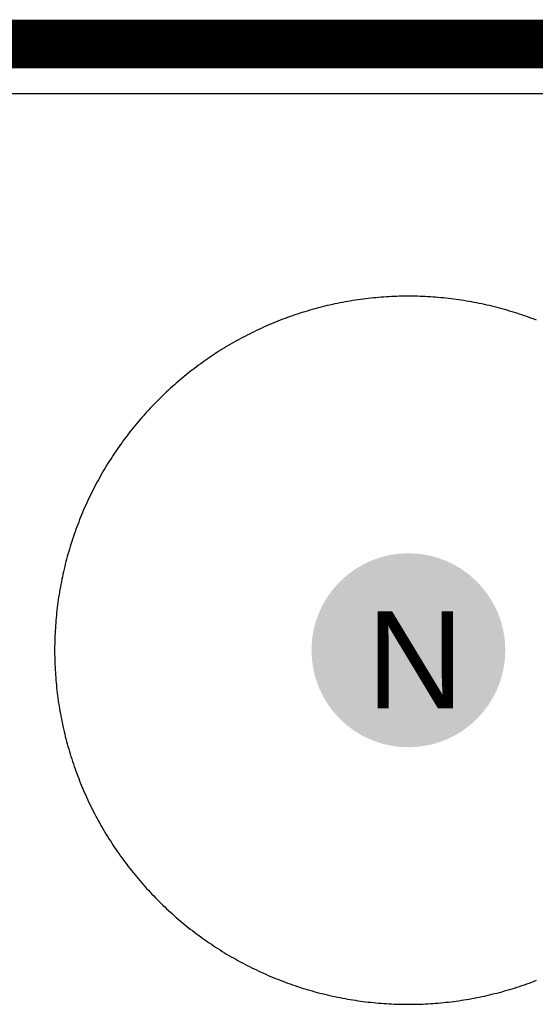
# Model space of a CAD drawing. Header units: millimetres. Extents: x -1.67 to 3.42, y -2.81 to 3.27.
# Tile 33 of 37: x 0.29 to 0.4, y 3.05 to 3.25. Entities that reach past the tile are written whole.
import ezdxf

# ---------------------------------------------------------------- set-up
doc = ezdxf.new("R2010")
doc.units = ezdxf.units.MM
doc.header["$MEASUREMENT"] = 0
for name, color, linetype in [('BottomLayer', 5, 'Continuous'), ('BottomSolder', 6, 'Continuous'), ('DrillDrawing', 1, 'Continuous'), ('Mechanical1', 6, 'Continuous'), ('TopLayer', 1, 'Continuous'), ('TopSolder', 216, 'Continuous')]:
    doc.layers.add(name, color=color, linetype=linetype)
doc.styles.add('Arial', font='arial.ttf', dxfattribs={"height": 0.2})

msp = doc.modelspace()

# ---------------------------------------------------------------- hatches: boundary and pattern name
at = {"layer": 'TopSolder'}
h = msp.add_hatch(color=216, dxfattribs=at)
edge = h.paths.add_edge_path()
edge.add_arc((0.3715, 3.125), 0.02, 0, 360)

# ---------------------------------------------------------------- linework, layer by layer
at = {"layer": 'BottomLayer'}
for p, q in [((0.0102, 3.2398), (1.4898, 3.2398)), ((0.36056, 3.19717), (0.36003, 3.19708)), ((0.36109, 3.19724), (0.36056, 3.19717)), ((0.36162, 3.19732), (0.36109, 3.19724)), ((0.36215, 3.19739), (0.36162, 3.19732)), ((0.36268, 3.19746), (0.36215, 3.19739)), ((0.36321, 3.19752), (0.36268, 3.19746)), ((0.36375, 3.19758), (0.36321, 3.19752)), ((0.36428, 3.19763), (0.36375, 3.19758)), ((0.36481, 3.19768), (0.36428, 3.19763)), ((0.36535, 3.19773), (0.36481, 3.19768)), ((0.36588, 3.19777), (0.36535, 3.19773)), ((0.36641, 3.19781), (0.36588, 3.19777)), ((0.36695, 3.19785), (0.36641, 3.19781)), ((0.36748, 3.19788), (0.36695, 3.19785)), ((0.36802, 3.19791), (0.36748, 3.19788)), ((0.36855, 3.19793), (0.36802, 3.19791)), ((0.36909, 3.19795), (0.36855, 3.19793)), ((0.36962, 3.19797), (0.36909, 3.19795)), ((0.37016, 3.19798), (0.36962, 3.19797)), ((0.3707, 3.19799), (0.37016, 3.19798)), ((0.37123, 3.19799), (0.3707, 3.19799)), ((0.37177, 3.19799), (0.37123, 3.19799)), ((0.3723, 3.19799), (0.37177, 3.19799)), ((0.37284, 3.19798), (0.3723, 3.19799)), ((0.37338, 3.19797), (0.37284, 3.19798)), ((0.37391, 3.19795), (0.37338, 3.19797)), ((0.37445, 3.19793), (0.37391, 3.19795)), ((0.37498, 3.19791), (0.37445, 3.19793)), ((0.37552, 3.19788), (0.37498, 3.19791)), ((0.37605, 3.19785), (0.37552, 3.19788)), ((0.37659, 3.19781), (0.37605, 3.19785)), ((0.37712, 3.19777), (0.37659, 3.19781)), ((0.37765, 3.19773), (0.37712, 3.19777)), ((0.37819, 3.19768), (0.37765, 3.19773)), ((0.37872, 3.19763), (0.37819, 3.19768)), ((0.37925, 3.19758), (0.37872, 3.19763)), ((0.37979, 3.19752), (0.37925, 3.19758)), ((0.38032, 3.19746), (0.37979, 3.19752)), ((0.38085, 3.19739), (0.38032, 3.19746)), ((0.38138, 3.19732), (0.38085, 3.19739)), ((0.38191, 3.19724), (0.38138, 3.19732)), ((0.38244, 3.19717), (0.38191, 3.19724)), ((0.38297, 3.19708), (0.38244, 3.19717)), ((0.35115, 3.1951), (0.35063, 3.19494)), ((0.35166, 3.19524), (0.35115, 3.1951)), ((0.35218, 3.19539), (0.35166, 3.19524)), ((0.35269, 3.19553), (0.35218, 3.19539)), ((0.35321, 3.19566), (0.35269, 3.19553)), ((0.35373, 3.19579), (0.35321, 3.19566)), ((0.35425, 3.19592), (0.35373, 3.19579)), ((0.35477, 3.19605), (0.35425, 3.19592)), ((0.3553, 3.19617), (0.35477, 3.19605)), ((0.35582, 3.19629), (0.3553, 3.19617)), ((0.35634, 3.1964), (0.35582, 3.19629)), ((0.35687, 3.19651), (0.35634, 3.1964)), ((0.35739, 3.19661), (0.35687, 3.19651)), ((0.35792, 3.19672), (0.35739, 3.19661)), ((0.35844, 3.19681), (0.35792, 3.19672)), ((0.35897, 3.19691), (0.35844, 3.19681)), ((0.3595, 3.197), (0.35897, 3.19691)), ((0.36003, 3.19708), (0.3595, 3.197)), ((0.3835, 3.197), (0.38297, 3.19708)), ((0.38403, 3.19691), (0.3835, 3.197)), ((0.38456, 3.19681), (0.38403, 3.19691)), ((0.38508, 3.19672), (0.38456, 3.19681)), ((0.38561, 3.19661), (0.38508, 3.19672)), ((0.38613, 3.19651), (0.38561, 3.19661)), ((0.38666, 3.1964), (0.38613, 3.19651)), ((0.38718, 3.19629), (0.38666, 3.1964)), ((0.3877, 3.19617), (0.38718, 3.19629)), ((0.38823, 3.19605), (0.3877, 3.19617)), ((0.38875, 3.19592), (0.38823, 3.19605)), ((0.38927, 3.19579), (0.38875, 3.19592)), ((0.38979, 3.19566), (0.38927, 3.19579)), ((0.39031, 3.19553), (0.38979, 3.19566)), ((0.39082, 3.19539), (0.39031, 3.19553)), ((0.39134, 3.19524), (0.39082, 3.19539)), ((0.39185, 3.1951), (0.39134, 3.19524)), ((0.39237, 3.19494), (0.39185, 3.1951)), ((0.34506, 3.19303), (0.34456, 3.19284)), ((0.34556, 3.19323), (0.34506, 3.19303)), ((0.34606, 3.19341), (0.34556, 3.19323)), ((0.34656, 3.1936), (0.34606, 3.19341)), ((0.34707, 3.19378), (0.34656, 3.1936)), ((0.34757, 3.19396), (0.34707, 3.19378)), ((0.34808, 3.19413), (0.34757, 3.19396)), ((0.34859, 3.1943), (0.34808, 3.19413)), ((0.3491, 3.19447), (0.34859, 3.1943)), ((0.34961, 3.19463), (0.3491, 3.19447)), ((0.35012, 3.19479), (0.34961, 3.19463)), ((0.35063, 3.19494), (0.35012, 3.19479)), ((0.39288, 3.19479), (0.39237, 3.19494)), ((0.39339, 3.19463), (0.39288, 3.19479)), ((0.3939, 3.19447), (0.39339, 3.19463)), ((0.39441, 3.1943), (0.3939, 3.19447)), ((0.39492, 3.19413), (0.39441, 3.1943)), ((0.39543, 3.19396), (0.39492, 3.19413)), ((0.39593, 3.19378), (0.39543, 3.19396)), ((0.39644, 3.1936), (0.39593, 3.19378)), ((0.39694, 3.19341), (0.39644, 3.1936)), ((0.39744, 3.19323), (0.39694, 3.19341)), ((0.39794, 3.19303), (0.39744, 3.19323)), ((0.34063, 3.19114), (0.34014, 3.19091)), ((0.34111, 3.19136), (0.34063, 3.19114)), ((0.3416, 3.19159), (0.34111, 3.19136)), ((0.34209, 3.1918), (0.3416, 3.19159)), ((0.34258, 3.19202), (0.34209, 3.1918)), ((0.34307, 3.19223), (0.34258, 3.19202)), ((0.34357, 3.19243), (0.34307, 3.19223)), ((0.34406, 3.19264), (0.34357, 3.19243)), ((0.34456, 3.19284), (0.34406, 3.19264)), ((0.3368, 3.18921), (0.33633, 3.18896)), ((0.33727, 3.18947), (0.3368, 3.18921)), ((0.33774, 3.18972), (0.33727, 3.18947)), ((0.33822, 3.18996), (0.33774, 3.18972)), ((0.3387, 3.1902), (0.33822, 3.18996)), ((0.33918, 3.19044), (0.3387, 3.1902)), ((0.33966, 3.19068), (0.33918, 3.19044)), ((0.34014, 3.19091), (0.33966, 3.19068)), ((0.33309, 3.18707), (0.33263, 3.18678)), ((0.33355, 3.18735), (0.33309, 3.18707)), ((0.334, 3.18762), (0.33355, 3.18735)), ((0.33446, 3.1879), (0.334, 3.18762)), ((0.33493, 3.18817), (0.33446, 3.1879)), ((0.33539, 3.18843), (0.33493, 3.18817)), ((0.33586, 3.1887), (0.33539, 3.18843)), ((0.33633, 3.18896), (0.33586, 3.1887)), ((0.32995, 3.18501), (0.32951, 3.1847)), ((0.33039, 3.18531), (0.32995, 3.18501)), ((0.33084, 3.18561), (0.33039, 3.18531)), ((0.33128, 3.18591), (0.33084, 3.18561)), ((0.33173, 3.18621), (0.33128, 3.18591)), ((0.33218, 3.1865), (0.33173, 3.18621)), ((0.33263, 3.18678), (0.33218, 3.1865)), ((0.32735, 3.18312), (0.32692, 3.1828)), ((0.32778, 3.18345), (0.32735, 3.18312)), ((0.32821, 3.18377), (0.32778, 3.18345)), ((0.32864, 3.18408), (0.32821, 3.18377)), ((0.32908, 3.18439), (0.32864, 3.18408)), ((0.32951, 3.1847), (0.32908, 3.18439)), ((0.32483, 3.18112), (0.32442, 3.18078)), ((0.32525, 3.18146), (0.32483, 3.18112)), ((0.32566, 3.1818), (0.32525, 3.18146)), ((0.32608, 3.18214), (0.32566, 3.1818)), ((0.3265, 3.18247), (0.32608, 3.18214)), ((0.32692, 3.1828), (0.3265, 3.18247)), ((0.32241, 3.17901), (0.32201, 3.17865)), ((0.32281, 3.17937), (0.32241, 3.17901)), ((0.32321, 3.17973), (0.32281, 3.17937)), ((0.32361, 3.18008), (0.32321, 3.17973)), ((0.32401, 3.18043), (0.32361, 3.18008)), ((0.32442, 3.18078), (0.32401, 3.18043)), ((0.32008, 3.1768), (0.3197, 3.17642)), ((0.32046, 3.17718), (0.32008, 3.1768)), ((0.32084, 3.17755), (0.32046, 3.17718)), ((0.32123, 3.17792), (0.32084, 3.17755)), ((0.32162, 3.17829), (0.32123, 3.17792)), ((0.32201, 3.17865), (0.32162, 3.17829)), ((0.31821, 3.17488), (0.31785, 3.17449)), ((0.31858, 3.17527), (0.31821, 3.17488)), ((0.31895, 3.17566), (0.31858, 3.17527)), ((0.31932, 3.17604), (0.31895, 3.17566)), ((0.3197, 3.17642), (0.31932, 3.17604)), ((0.31642, 3.17289), (0.31607, 3.17248)), ((0.31677, 3.17329), (0.31642, 3.17289)), ((0.31713, 3.17369), (0.31677, 3.17329)), ((0.31749, 3.17409), (0.31713, 3.17369)), ((0.31785, 3.17449), (0.31749, 3.17409)), ((0.3147, 3.17084), (0.31436, 3.17042)), ((0.31504, 3.17125), (0.3147, 3.17084)), ((0.31538, 3.17167), (0.31504, 3.17125)), ((0.31572, 3.17208), (0.31538, 3.17167)), ((0.31607, 3.17248), (0.31572, 3.17208)), ((0.31305, 3.16872), (0.31273, 3.16829)), ((0.31338, 3.16915), (0.31305, 3.16872)), ((0.3137, 3.16958), (0.31338, 3.16915)), ((0.31403, 3.17), (0.3137, 3.16958)), ((0.31436, 3.17042), (0.31403, 3.17)), ((0.3118, 3.16699), (0.31149, 3.16655)), ((0.31211, 3.16742), (0.3118, 3.16699)), ((0.31242, 3.16786), (0.31211, 3.16742)), ((0.31273, 3.16829), (0.31242, 3.16786)), ((0.31029, 3.16477), (0.31, 3.16432)), ((0.31059, 3.16522), (0.31029, 3.16477)), ((0.31089, 3.16566), (0.31059, 3.16522)), ((0.31119, 3.16611), (0.31089, 3.16566)), ((0.31149, 3.16655), (0.31119, 3.16611)), ((0.30915, 3.16295), (0.30888, 3.1625)), ((0.30943, 3.16341), (0.30915, 3.16295)), ((0.30972, 3.16387), (0.30943, 3.16341)), ((0.31, 3.16432), (0.30972, 3.16387)), ((0.3078, 3.16064), (0.30754, 3.16017)), ((0.30807, 3.16111), (0.3078, 3.16064)), ((0.30833, 3.16157), (0.30807, 3.16111)), ((0.3086, 3.16204), (0.30833, 3.16157)), ((0.30888, 3.1625), (0.3086, 3.16204)), ((0.30678, 3.15876), (0.30654, 3.15828)), ((0.30703, 3.15923), (0.30678, 3.15876)), ((0.30729, 3.1597), (0.30703, 3.15923)), ((0.30754, 3.16017), (0.30729, 3.1597)), ((0.30582, 3.15684), (0.30559, 3.15636)), ((0.30606, 3.15732), (0.30582, 3.15684)), ((0.3063, 3.1578), (0.30606, 3.15732)), ((0.30654, 3.15828), (0.3063, 3.1578)), ((0.30491, 3.1549), (0.3047, 3.15441)), ((0.30514, 3.15539), (0.30491, 3.1549)), ((0.30536, 3.15587), (0.30514, 3.15539)), ((0.30559, 3.15636), (0.30536, 3.15587)), ((0.30386, 3.15244), (0.30366, 3.15194)), ((0.30407, 3.15293), (0.30386, 3.15244)), ((0.30427, 3.15343), (0.30407, 3.15293)), ((0.30448, 3.15392), (0.30427, 3.15343)), ((0.3047, 3.15441), (0.30448, 3.15392)), ((0.30309, 3.15044), (0.3029, 3.14994)), ((0.30327, 3.15094), (0.30309, 3.15044)), ((0.30347, 3.15144), (0.30327, 3.15094)), ((0.30366, 3.15194), (0.30347, 3.15144)), ((0.30237, 3.14842), (0.3022, 3.14791)), ((0.30254, 3.14893), (0.30237, 3.14842)), ((0.30272, 3.14943), (0.30254, 3.14893)), ((0.3029, 3.14994), (0.30272, 3.14943)), ((0.30171, 3.14638), (0.30156, 3.14587)), ((0.30187, 3.14689), (0.30171, 3.14638)), ((0.30203, 3.1474), (0.30187, 3.14689)), ((0.3022, 3.14791), (0.30203, 3.1474)), ((0.30111, 3.14432), (0.30097, 3.14381)), ((0.30126, 3.14484), (0.30111, 3.14432)), ((0.3014, 3.14535), (0.30126, 3.14484)), ((0.30156, 3.14587), (0.3014, 3.14535)), ((0.30071, 3.14277), (0.30058, 3.14225)), ((0.30084, 3.14329), (0.30071, 3.14277)), ((0.30097, 3.14381), (0.30084, 3.14329)), ((0.30021, 3.14068), (0.3001, 3.14016)), ((0.30033, 3.1412), (0.30021, 3.14068)), ((0.30045, 3.14173), (0.30033, 3.1412)), ((0.30058, 3.14225), (0.30045, 3.14173)), ((0.29978, 3.13858), (0.29969, 3.13806)), ((0.29989, 3.13911), (0.29978, 3.13858)), ((0.29999, 3.13963), (0.29989, 3.13911)), ((0.3001, 3.14016), (0.29999, 3.13963)), ((0.29942, 3.13647), (0.29933, 3.13594)), ((0.2995, 3.137), (0.29942, 3.13647)), ((0.29959, 3.13753), (0.2995, 3.137)), ((0.29969, 3.13806), (0.29959, 3.13753)), ((0.29911, 3.13435), (0.29904, 3.13382)), ((0.29918, 3.13488), (0.29911, 3.13435)), ((0.29926, 3.13541), (0.29918, 3.13488)), ((0.29933, 3.13594), (0.29926, 3.13541)), ((0.29887, 3.13222), (0.29882, 3.13169)), ((0.29892, 3.13275), (0.29887, 3.13222)), ((0.29898, 3.13329), (0.29892, 3.13275)), ((0.29904, 3.13382), (0.29898, 3.13329)), ((0.29873, 3.13062), (0.29869, 3.13009)), ((0.29877, 3.13115), (0.29873, 3.13062)), ((0.29882, 3.13169), (0.29877, 3.13115)), ((0.29859, 3.12848), (0.29857, 3.12795)), ((0.29862, 3.12902), (0.29859, 3.12848)), ((0.29865, 3.12955), (0.29862, 3.12902)), ((0.29869, 3.13009), (0.29865, 3.12955)), ((0.29852, 3.12634), (0.29851, 3.1258)), ((0.29853, 3.12688), (0.29852, 3.12634)), ((0.29855, 3.12741), (0.29853, 3.12688)), ((0.29857, 3.12795), (0.29855, 3.12741)), ((0.29851, 3.1258), (0.29851, 3.12527)), ((0.29851, 3.12527), (0.29851, 3.12473)), ((0.29851, 3.12473), (0.29851, 3.1242)), ((0.29851, 3.1242), (0.29852, 3.12366)), ((0.29852, 3.12366), (0.29853, 3.12312)), ((0.29853, 3.12312), (0.29855, 3.12259)), ((0.29855, 3.12259), (0.29857, 3.12205)), ((0.29857, 3.12205), (0.29859, 3.12152)), ((0.29859, 3.12152), (0.29862, 3.12098)), ((0.29862, 3.12098), (0.29865, 3.12045)), ((0.29865, 3.12045), (0.29869, 3.11991)), ((0.29869, 3.11991), (0.29873, 3.11938)), ((0.29873, 3.11938), (0.29877, 3.11885)), ((0.29877, 3.11885), (0.29882, 3.11831)), ((0.29882, 3.11831), (0.29887, 3.11778)), ((0.29887, 3.11778), (0.29892, 3.11725)), ((0.29892, 3.11725), (0.29898, 3.11671)), ((0.29898, 3.11671), (0.29904, 3.11618)), ((0.29904, 3.11618), (0.29911, 3.11565)), ((0.29911, 3.11565), (0.29918, 3.11512)), ((0.29918, 3.11512), (0.29926, 3.11459)), ((0.29926, 3.11459), (0.29933, 3.11406)), ((0.29933, 3.11406), (0.29942, 3.11353)), ((0.29942, 3.11353), (0.2995, 3.113)), ((0.2995, 3.113), (0.29959, 3.11247)), ((0.29959, 3.11247), (0.29969, 3.11194)), ((0.29969, 3.11194), (0.29978, 3.11142)), ((0.29978, 3.11142), (0.29989, 3.11089)), ((0.29989, 3.11089), (0.29999, 3.11037)), ((0.29999, 3.11037), (0.3001, 3.10984)), ((0.3001, 3.10984), (0.30021, 3.10932)), ((0.30021, 3.10932), (0.30033, 3.1088)), ((0.30033, 3.1088), (0.30045, 3.10827)), ((0.30045, 3.10827), (0.30058, 3.10775)), ((0.30058, 3.10775), (0.30071, 3.10723)), ((0.30071, 3.10723), (0.30084, 3.10671)), ((0.30084, 3.10671), (0.30097, 3.10619)), ((0.30097, 3.10619), (0.30111, 3.10568)), ((0.30111, 3.10568), (0.30126, 3.10516)), ((0.30126, 3.10516), (0.3014, 3.10465)), ((0.3014, 3.10465), (0.30156, 3.10413)), ((0.30156, 3.10413), (0.30171, 3.10362)), ((0.30171, 3.10362), (0.30187, 3.10311)), ((0.30187, 3.10311), (0.30203, 3.1026)), ((0.30203, 3.1026), (0.3022, 3.10209)), ((0.3022, 3.10209), (0.30237, 3.10158)), ((0.30237, 3.10158), (0.30254, 3.10107)), ((0.30254, 3.10107), (0.30272, 3.10057)), ((0.30272, 3.10057), (0.3029, 3.10006)), ((0.3029, 3.10006), (0.30309, 3.09956)), ((0.30309, 3.09956), (0.30327, 3.09906)), ((0.30327, 3.09906), (0.30347, 3.09856)), ((0.30347, 3.09856), (0.30366, 3.09806)), ((0.30366, 3.09806), (0.30386, 3.09756)), ((0.30386, 3.09756), (0.30407, 3.09707)), ((0.30407, 3.09707), (0.30427, 3.09657)), ((0.30427, 3.09657), (0.30448, 3.09608)), ((0.30448, 3.09608), (0.3047, 3.09559)), ((0.3047, 3.09559), (0.30491, 3.0951)), ((0.30491, 3.0951), (0.30514, 3.09461)), ((0.30514, 3.09461), (0.30536, 3.09413)), ((0.30536, 3.09413), (0.30559, 3.09364)), ((0.30559, 3.09364), (0.30582, 3.09316)), ((0.30582, 3.09316), (0.30606, 3.09268)), ((0.30606, 3.09268), (0.3063, 3.0922)), ((0.3063, 3.0922), (0.30654, 3.09172)), ((0.30654, 3.09172), (0.30678, 3.09124)), ((0.30678, 3.09124), (0.30703, 3.09077)), ((0.30703, 3.09077), (0.30729, 3.0903)), ((0.30729, 3.0903), (0.30754, 3.08983)), ((0.30754, 3.08983), (0.3078, 3.08936)), ((0.3078, 3.08936), (0.30807, 3.08889)), ((0.30807, 3.08889), (0.30833, 3.08843)), ((0.30833, 3.08843), (0.3086, 3.08796)), ((0.3086, 3.08796), (0.30888, 3.0875)), ((0.30888, 3.0875), (0.30915, 3.08705)), ((0.30915, 3.08705), (0.30943, 3.08659)), ((0.30943, 3.08659), (0.30972, 3.08613)), ((0.30972, 3.08613), (0.31, 3.08568)), ((0.31, 3.08568), (0.31029, 3.08523)), ((0.31029, 3.08523), (0.31059, 3.08478)), ((0.31059, 3.08478), (0.31089, 3.08434)), ((0.31089, 3.08434), (0.31119, 3.08389)), ((0.31119, 3.08389), (0.31149, 3.08345)), ((0.31149, 3.08345), (0.3118, 3.08301)), ((0.3118, 3.08301), (0.31211, 3.08258)), ((0.31211, 3.08258), (0.31242, 3.08214)), ((0.31242, 3.08214), (0.31273, 3.08171)), ((0.31273, 3.08171), (0.31305, 3.08128)), ((0.31305, 3.08128), (0.31338, 3.08085)), ((0.31338, 3.08085), (0.3137, 3.08042)), ((0.3137, 3.08042), (0.31403, 3.08)), ((0.31403, 3.08), (0.31436, 3.07958)), ((0.31436, 3.07958), (0.3147, 3.07916)), ((0.3147, 3.07916), (0.31504, 3.07875)), ((0.31504, 3.07875), (0.31538, 3.07833)), ((0.31538, 3.07833), (0.31572, 3.07792)), ((0.31572, 3.07792), (0.31607, 3.07752)), ((0.31607, 3.07752), (0.31642, 3.07711)), ((0.31642, 3.07711), (0.31677, 3.07671)), ((0.31677, 3.07671), (0.31713, 3.07631)), ((0.31713, 3.07631), (0.31749, 3.07591)), ((0.31749, 3.07591), (0.31785, 3.07551)), ((0.31785, 3.07551), (0.31821, 3.07512)), ((0.31821, 3.07512), (0.31858, 3.07473)), ((0.31858, 3.07473), (0.31895, 3.07434)), ((0.31895, 3.07434), (0.31932, 3.07396)), ((0.31932, 3.07396), (0.3197, 3.07358)), ((0.3197, 3.07358), (0.32008, 3.0732)), ((0.32008, 3.0732), (0.32046, 3.07282)), ((0.32046, 3.07282), (0.32084, 3.07245)), ((0.32084, 3.07245), (0.32123, 3.07208)), ((0.32123, 3.07208), (0.32162, 3.07171)), ((0.32162, 3.07171), (0.32201, 3.07135)), ((0.32201, 3.07135), (0.32241, 3.07099)), ((0.32241, 3.07099), (0.32281, 3.07063)), ((0.32281, 3.07063), (0.32321, 3.07027)), ((0.32321, 3.07027), (0.32361, 3.06992)), ((0.32361, 3.06992), (0.32401, 3.06957)), ((0.32401, 3.06957), (0.32442, 3.06922)), ((0.32442, 3.06922), (0.32483, 3.06888)), ((0.32483, 3.06888), (0.32525, 3.06854)), ((0.32525, 3.06854), (0.32566, 3.0682)), ((0.32566, 3.0682), (0.32608, 3.06786)), ((0.32608, 3.06786), (0.3265, 3.06753)), ((0.3265, 3.06753), (0.32692, 3.0672)), ((0.32692, 3.0672), (0.32735, 3.06688)), ((0.32735, 3.06688), (0.32778, 3.06655)), ((0.32778, 3.06655), (0.32821, 3.06623)), ((0.32821, 3.06623), (0.32864, 3.06592)), ((0.32864, 3.06592), (0.32908, 3.06561)), ((0.32908, 3.06561), (0.32951, 3.0653)), ((0.32951, 3.0653), (0.32995, 3.06499)), ((0.32995, 3.06499), (0.33039, 3.06469)), ((0.33039, 3.06469), (0.33084, 3.06439)), ((0.33084, 3.06439), (0.33128, 3.06409)), ((0.33128, 3.06409), (0.33173, 3.06379)), ((0.33173, 3.06379), (0.33218, 3.0635)), ((0.33218, 3.0635), (0.33263, 3.06322)), ((0.33263, 3.06322), (0.33309, 3.06293)), ((0.33309, 3.06293), (0.33355, 3.06265)), ((0.33355, 3.06265), (0.334, 3.06238)), ((0.334, 3.06238), (0.33446, 3.0621)), ((0.33446, 3.0621), (0.33493, 3.06183)), ((0.33493, 3.06183), (0.33539, 3.06157)), ((0.33539, 3.06157), (0.33586, 3.0613)), ((0.33586, 3.0613), (0.33633, 3.06104)), ((0.33633, 3.06104), (0.3368, 3.06079)), ((0.3368, 3.06079), (0.33727, 3.06053)), ((0.33727, 3.06053), (0.33774, 3.06028)), ((0.33774, 3.06028), (0.33822, 3.06004)), ((0.33822, 3.06004), (0.3387, 3.0598)), ((0.3387, 3.0598), (0.33918, 3.05956)), ((0.33918, 3.05956), (0.33966, 3.05932)), ((0.33966, 3.05932), (0.34014, 3.05909)), ((0.34014, 3.05909), (0.34063, 3.05886)), ((0.34063, 3.05886), (0.34111, 3.05864)), ((0.34111, 3.05864), (0.3416, 3.05841)), ((0.3416, 3.05841), (0.34209, 3.0582)), ((0.34209, 3.0582), (0.34258, 3.05798)), ((0.34258, 3.05798), (0.34307, 3.05777)), ((0.34307, 3.05777), (0.34357, 3.05757)), ((0.34357, 3.05757), (0.34406, 3.05736)), ((0.34406, 3.05736), (0.34456, 3.05716)), ((0.34456, 3.05716), (0.34506, 3.05697)), ((0.34506, 3.05697), (0.34556, 3.05677)), ((0.34556, 3.05677), (0.34606, 3.05659)), ((0.34606, 3.05659), (0.34656, 3.0564)), ((0.34656, 3.0564), (0.34707, 3.05622)), ((0.34707, 3.05622), (0.34757, 3.05604)), ((0.34757, 3.05604), (0.34808, 3.05587)), ((0.34808, 3.05587), (0.34859, 3.0557)), ((0.34859, 3.0557), (0.3491, 3.05553)), ((0.3491, 3.05553), (0.34961, 3.05537)), ((0.34961, 3.05537), (0.35012, 3.05521)), ((0.35012, 3.05521), (0.35063, 3.05506)), ((0.35063, 3.05506), (0.35115, 3.0549)), ((0.39185, 3.0549), (0.39237, 3.05506)), ((0.39237, 3.05506), (0.39288, 3.05521)), ((0.39288, 3.05521), (0.39339, 3.05537)), ((0.39339, 3.05537), (0.3939, 3.05553)), ((0.3939, 3.05553), (0.39441, 3.0557)), ((0.39441, 3.0557), (0.39492, 3.05587)), ((0.39492, 3.05587), (0.39543, 3.05604)), ((0.39543, 3.05604), (0.39593, 3.05622)), ((0.39593, 3.05622), (0.39644, 3.0564)), ((0.39644, 3.0564), (0.39694, 3.05659)), ((0.39694, 3.05659), (0.39744, 3.05677)), ((0.39744, 3.05677), (0.39794, 3.05697)), ((0.35115, 3.0549), (0.35166, 3.05476)), ((0.35166, 3.05476), (0.35218, 3.05461)), ((0.35218, 3.05461), (0.35269, 3.05447)), ((0.35269, 3.05447), (0.35321, 3.05434)), ((0.35321, 3.05434), (0.35373, 3.05421)), ((0.35373, 3.05421), (0.35425, 3.05408)), ((0.35425, 3.05408), (0.35477, 3.05395)), ((0.35477, 3.05395), (0.3553, 3.05383)), ((0.3553, 3.05383), (0.35582, 3.05371)), ((0.35582, 3.05371), (0.35634, 3.0536)), ((0.35634, 3.0536), (0.35687, 3.05349)), ((0.35687, 3.05349), (0.35739, 3.05339)), ((0.35739, 3.05339), (0.35792, 3.05328)), ((0.35792, 3.05328), (0.35844, 3.05319)), ((0.35844, 3.05319), (0.35897, 3.05309)), ((0.35897, 3.05309), (0.3595, 3.053)), ((0.3595, 3.053), (0.36003, 3.05292)), ((0.38297, 3.05292), (0.3835, 3.053)), ((0.3835, 3.053), (0.38403, 3.05309)), ((0.38403, 3.05309), (0.38456, 3.05319)), ((0.38456, 3.05319), (0.38508, 3.05328)), ((0.38508, 3.05328), (0.38561, 3.05339)), ((0.38561, 3.05339), (0.38613, 3.05349)), ((0.38613, 3.05349), (0.38666, 3.0536)), ((0.38666, 3.0536), (0.38718, 3.05371)), ((0.38718, 3.05371), (0.3877, 3.05383)), ((0.3877, 3.05383), (0.38823, 3.05395)), ((0.38823, 3.05395), (0.38875, 3.05408)), ((0.38875, 3.05408), (0.38927, 3.05421)), ((0.38927, 3.05421), (0.38979, 3.05434)), ((0.38979, 3.05434), (0.39031, 3.05447)), ((0.39031, 3.05447), (0.39082, 3.05461)), ((0.39082, 3.05461), (0.39134, 3.05476)), ((0.39134, 3.05476), (0.39185, 3.0549)), ((0.36003, 3.05292), (0.36056, 3.05283)), ((0.36056, 3.05283), (0.36109, 3.05276)), ((0.36109, 3.05276), (0.36162, 3.05268)), ((0.36162, 3.05268), (0.36215, 3.05261)), ((0.36215, 3.05261), (0.36268, 3.05254)), ((0.36268, 3.05254), (0.36321, 3.05248)), ((0.36321, 3.05248), (0.36375, 3.05242)), ((0.36375, 3.05242), (0.36428, 3.05237)), ((0.36428, 3.05237), (0.36481, 3.05232)), ((0.36481, 3.05232), (0.36535, 3.05227)), ((0.36535, 3.05227), (0.36588, 3.05223)), ((0.36588, 3.05223), (0.36641, 3.05219)), ((0.36641, 3.05219), (0.36695, 3.05215)), ((0.36695, 3.05215), (0.36748, 3.05212)), ((0.36748, 3.05212), (0.36802, 3.05209)), ((0.36802, 3.05209), (0.36855, 3.05207)), ((0.36855, 3.05207), (0.36909, 3.05205)), ((0.36909, 3.05205), (0.36962, 3.05203)), ((0.36962, 3.05203), (0.37016, 3.05202)), ((0.37016, 3.05202), (0.3707, 3.05201)), ((0.3707, 3.05201), (0.37123, 3.05201)), ((0.37123, 3.05201), (0.37177, 3.05201)), ((0.37177, 3.05201), (0.3723, 3.05201)), ((0.3723, 3.05201), (0.37284, 3.05202)), ((0.37284, 3.05202), (0.37338, 3.05203)), ((0.37338, 3.05203), (0.37391, 3.05205)), ((0.37391, 3.05205), (0.37445, 3.05207)), ((0.37445, 3.05207), (0.37498, 3.05209)), ((0.37498, 3.05209), (0.37552, 3.05212)), ((0.37552, 3.05212), (0.37605, 3.05215)), ((0.37605, 3.05215), (0.37659, 3.05219)), ((0.37659, 3.05219), (0.37712, 3.05223)), ((0.37712, 3.05223), (0.37765, 3.05227)), ((0.37765, 3.05227), (0.37819, 3.05232)), ((0.37819, 3.05232), (0.37872, 3.05237)), ((0.37872, 3.05237), (0.37925, 3.05242)), ((0.37925, 3.05242), (0.37979, 3.05248)), ((0.37979, 3.05248), (0.38032, 3.05254)), ((0.38032, 3.05254), (0.38085, 3.05261)), ((0.38085, 3.05261), (0.38138, 3.05268)), ((0.38138, 3.05268), (0.38191, 3.05276)), ((0.38191, 3.05276), (0.38244, 3.05283)), ((0.38244, 3.05283), (0.38297, 3.05292))]:
    msp.add_line(p, q, dxfattribs=at)
at = {"layer": 'BottomSolder'}
msp.add_line((0, 3.25), (1.5, 3.25), dxfattribs=at)
at = {"layer": 'Mechanical1', "const_width": 0.01}
msp.add_lwpolyline([(0, 3.25), (1.5, 3.25)], dxfattribs=at)
at = {"layer": 'TopLayer'}
for p, q in [((0.0102, 3.2398), (0.7125, 3.2398)), ((0.36056, 3.19717), (0.36003, 3.19708)), ((0.36109, 3.19724), (0.36056, 3.19717)), ((0.36162, 3.19732), (0.36109, 3.19724)), ((0.36215, 3.19739), (0.36162, 3.19732)), ((0.36268, 3.19746), (0.36215, 3.19739)), ((0.36321, 3.19752), (0.36268, 3.19746)), ((0.36375, 3.19758), (0.36321, 3.19752)), ((0.36428, 3.19763), (0.36375, 3.19758)), ((0.36481, 3.19768), (0.36428, 3.19763)), ((0.36535, 3.19773), (0.36481, 3.19768)), ((0.36588, 3.19777), (0.36535, 3.19773)), ((0.36641, 3.19781), (0.36588, 3.19777)), ((0.36695, 3.19785), (0.36641, 3.19781)), ((0.36748, 3.19788), (0.36695, 3.19785)), ((0.36802, 3.19791), (0.36748, 3.19788)), ((0.36855, 3.19793), (0.36802, 3.19791)), ((0.36909, 3.19795), (0.36855, 3.19793)), ((0.36962, 3.19797), (0.36909, 3.19795)), ((0.37016, 3.19798), (0.36962, 3.19797)), ((0.3707, 3.19799), (0.37016, 3.19798)), ((0.37123, 3.19799), (0.3707, 3.19799)), ((0.37177, 3.19799), (0.37123, 3.19799)), ((0.3723, 3.19799), (0.37177, 3.19799)), ((0.37284, 3.19798), (0.3723, 3.19799)), ((0.37338, 3.19797), (0.37284, 3.19798)), ((0.37391, 3.19795), (0.37338, 3.19797)), ((0.37445, 3.19793), (0.37391, 3.19795)), ((0.37498, 3.19791), (0.37445, 3.19793)), ((0.37552, 3.19788), (0.37498, 3.19791)), ((0.37605, 3.19785), (0.37552, 3.19788)), ((0.37659, 3.19781), (0.37605, 3.19785)), ((0.37712, 3.19777), (0.37659, 3.19781)), ((0.37765, 3.19773), (0.37712, 3.19777)), ((0.37819, 3.19768), (0.37765, 3.19773)), ((0.37872, 3.19763), (0.37819, 3.19768)), ((0.37925, 3.19758), (0.37872, 3.19763)), ((0.37979, 3.19752), (0.37925, 3.19758)), ((0.38032, 3.19746), (0.37979, 3.19752)), ((0.38085, 3.19739), (0.38032, 3.19746)), ((0.38138, 3.19732), (0.38085, 3.19739)), ((0.38191, 3.19724), (0.38138, 3.19732)), ((0.38244, 3.19717), (0.38191, 3.19724)), ((0.38297, 3.19708), (0.38244, 3.19717)), ((0.35115, 3.1951), (0.35063, 3.19494)), ((0.35166, 3.19524), (0.35115, 3.1951)), ((0.35218, 3.19539), (0.35166, 3.19524)), ((0.35269, 3.19553), (0.35218, 3.19539)), ((0.35321, 3.19566), (0.35269, 3.19553)), ((0.35373, 3.19579), (0.35321, 3.19566)), ((0.35425, 3.19592), (0.35373, 3.19579)), ((0.35477, 3.19605), (0.35425, 3.19592)), ((0.3553, 3.19617), (0.35477, 3.19605)), ((0.35582, 3.19629), (0.3553, 3.19617)), ((0.35634, 3.1964), (0.35582, 3.19629)), ((0.35687, 3.19651), (0.35634, 3.1964)), ((0.35739, 3.19661), (0.35687, 3.19651)), ((0.35792, 3.19672), (0.35739, 3.19661)), ((0.35844, 3.19681), (0.35792, 3.19672)), ((0.35897, 3.19691), (0.35844, 3.19681)), ((0.3595, 3.197), (0.35897, 3.19691)), ((0.36003, 3.19708), (0.3595, 3.197)), ((0.3835, 3.197), (0.38297, 3.19708)), ((0.38403, 3.19691), (0.3835, 3.197)), ((0.38456, 3.19681), (0.38403, 3.19691)), ((0.38508, 3.19672), (0.38456, 3.19681)), ((0.38561, 3.19661), (0.38508, 3.19672)), ((0.38613, 3.19651), (0.38561, 3.19661)), ((0.38666, 3.1964), (0.38613, 3.19651)), ((0.38718, 3.19629), (0.38666, 3.1964)), ((0.3877, 3.19617), (0.38718, 3.19629)), ((0.38823, 3.19605), (0.3877, 3.19617)), ((0.38875, 3.19592), (0.38823, 3.19605)), ((0.38927, 3.19579), (0.38875, 3.19592)), ((0.38979, 3.19566), (0.38927, 3.19579)), ((0.39031, 3.19553), (0.38979, 3.19566)), ((0.39082, 3.19539), (0.39031, 3.19553)), ((0.39134, 3.19524), (0.39082, 3.19539)), ((0.39185, 3.1951), (0.39134, 3.19524)), ((0.39237, 3.19494), (0.39185, 3.1951)), ((0.34506, 3.19303), (0.34456, 3.19284)), ((0.34556, 3.19323), (0.34506, 3.19303)), ((0.34606, 3.19341), (0.34556, 3.19323)), ((0.34656, 3.1936), (0.34606, 3.19341)), ((0.34707, 3.19378), (0.34656, 3.1936)), ((0.34757, 3.19396), (0.34707, 3.19378)), ((0.34808, 3.19413), (0.34757, 3.19396)), ((0.34859, 3.1943), (0.34808, 3.19413)), ((0.3491, 3.19447), (0.34859, 3.1943)), ((0.34961, 3.19463), (0.3491, 3.19447)), ((0.35012, 3.19479), (0.34961, 3.19463)), ((0.35063, 3.19494), (0.35012, 3.19479)), ((0.39288, 3.19479), (0.39237, 3.19494)), ((0.39339, 3.19463), (0.39288, 3.19479)), ((0.3939, 3.19447), (0.39339, 3.19463)), ((0.39441, 3.1943), (0.3939, 3.19447)), ((0.39492, 3.19413), (0.39441, 3.1943)), ((0.39543, 3.19396), (0.39492, 3.19413)), ((0.39593, 3.19378), (0.39543, 3.19396)), ((0.39644, 3.1936), (0.39593, 3.19378)), ((0.39694, 3.19341), (0.39644, 3.1936)), ((0.39744, 3.19323), (0.39694, 3.19341)), ((0.39794, 3.19303), (0.39744, 3.19323)), ((0.34063, 3.19114), (0.34014, 3.19091)), ((0.34111, 3.19136), (0.34063, 3.19114)), ((0.3416, 3.19159), (0.34111, 3.19136)), ((0.34209, 3.1918), (0.3416, 3.19159)), ((0.34258, 3.19202), (0.34209, 3.1918)), ((0.34307, 3.19223), (0.34258, 3.19202)), ((0.34357, 3.19243), (0.34307, 3.19223)), ((0.34406, 3.19264), (0.34357, 3.19243)), ((0.34456, 3.19284), (0.34406, 3.19264)), ((0.3368, 3.18921), (0.33633, 3.18896)), ((0.33727, 3.18947), (0.3368, 3.18921)), ((0.33774, 3.18972), (0.33727, 3.18947)), ((0.33822, 3.18996), (0.33774, 3.18972)), ((0.3387, 3.1902), (0.33822, 3.18996)), ((0.33918, 3.19044), (0.3387, 3.1902)), ((0.33966, 3.19068), (0.33918, 3.19044)), ((0.34014, 3.19091), (0.33966, 3.19068)), ((0.33309, 3.18707), (0.33263, 3.18678)), ((0.33355, 3.18735), (0.33309, 3.18707)), ((0.334, 3.18762), (0.33355, 3.18735)), ((0.33446, 3.1879), (0.334, 3.18762)), ((0.33493, 3.18817), (0.33446, 3.1879)), ((0.33539, 3.18843), (0.33493, 3.18817)), ((0.33586, 3.1887), (0.33539, 3.18843)), ((0.33633, 3.18896), (0.33586, 3.1887)), ((0.32995, 3.18501), (0.32951, 3.1847)), ((0.33039, 3.18531), (0.32995, 3.18501)), ((0.33084, 3.18561), (0.33039, 3.18531)), ((0.33128, 3.18591), (0.33084, 3.18561)), ((0.33173, 3.18621), (0.33128, 3.18591)), ((0.33218, 3.1865), (0.33173, 3.18621)), ((0.33263, 3.18678), (0.33218, 3.1865)), ((0.32735, 3.18312), (0.32692, 3.1828)), ((0.32778, 3.18345), (0.32735, 3.18312)), ((0.32821, 3.18377), (0.32778, 3.18345)), ((0.32864, 3.18408), (0.32821, 3.18377)), ((0.32908, 3.18439), (0.32864, 3.18408)), ((0.32951, 3.1847), (0.32908, 3.18439)), ((0.32483, 3.18112), (0.32442, 3.18078)), ((0.32525, 3.18146), (0.32483, 3.18112)), ((0.32566, 3.1818), (0.32525, 3.18146)), ((0.32608, 3.18214), (0.32566, 3.1818)), ((0.3265, 3.18247), (0.32608, 3.18214)), ((0.32692, 3.1828), (0.3265, 3.18247)), ((0.32241, 3.17901), (0.32201, 3.17865)), ((0.32281, 3.17937), (0.32241, 3.17901)), ((0.32321, 3.17973), (0.32281, 3.17937)), ((0.32361, 3.18008), (0.32321, 3.17973)), ((0.32401, 3.18043), (0.32361, 3.18008)), ((0.32442, 3.18078), (0.32401, 3.18043)), ((0.32008, 3.1768), (0.3197, 3.17642)), ((0.32046, 3.17718), (0.32008, 3.1768)), ((0.32084, 3.17755), (0.32046, 3.17718)), ((0.32123, 3.17792), (0.32084, 3.17755)), ((0.32162, 3.17829), (0.32123, 3.17792)), ((0.32201, 3.17865), (0.32162, 3.17829)), ((0.31821, 3.17488), (0.31785, 3.17449)), ((0.31858, 3.17527), (0.31821, 3.17488)), ((0.31895, 3.17566), (0.31858, 3.17527)), ((0.31932, 3.17604), (0.31895, 3.17566)), ((0.3197, 3.17642), (0.31932, 3.17604)), ((0.31642, 3.17289), (0.31607, 3.17248)), ((0.31677, 3.17329), (0.31642, 3.17289)), ((0.31713, 3.17369), (0.31677, 3.17329)), ((0.31749, 3.17409), (0.31713, 3.17369)), ((0.31785, 3.17449), (0.31749, 3.17409)), ((0.3147, 3.17084), (0.31436, 3.17042)), ((0.31504, 3.17125), (0.3147, 3.17084)), ((0.31538, 3.17167), (0.31504, 3.17125)), ((0.31572, 3.17208), (0.31538, 3.17167)), ((0.31607, 3.17248), (0.31572, 3.17208)), ((0.31305, 3.16872), (0.31273, 3.16829)), ((0.31338, 3.16915), (0.31305, 3.16872)), ((0.3137, 3.16958), (0.31338, 3.16915)), ((0.31403, 3.17), (0.3137, 3.16958)), ((0.31436, 3.17042), (0.31403, 3.17)), ((0.3118, 3.16699), (0.31149, 3.16655)), ((0.31211, 3.16742), (0.3118, 3.16699)), ((0.31242, 3.16786), (0.31211, 3.16742)), ((0.31273, 3.16829), (0.31242, 3.16786)), ((0.31029, 3.16477), (0.31, 3.16432)), ((0.31059, 3.16522), (0.31029, 3.16477)), ((0.31089, 3.16566), (0.31059, 3.16522)), ((0.31119, 3.16611), (0.31089, 3.16566)), ((0.31149, 3.16655), (0.31119, 3.16611)), ((0.30915, 3.16295), (0.30888, 3.1625)), ((0.30943, 3.16341), (0.30915, 3.16295)), ((0.30972, 3.16387), (0.30943, 3.16341)), ((0.31, 3.16432), (0.30972, 3.16387)), ((0.3078, 3.16064), (0.30754, 3.16017)), ((0.30807, 3.16111), (0.3078, 3.16064)), ((0.30833, 3.16157), (0.30807, 3.16111)), ((0.3086, 3.16204), (0.30833, 3.16157)), ((0.30888, 3.1625), (0.3086, 3.16204)), ((0.30678, 3.15876), (0.30654, 3.15828)), ((0.30703, 3.15923), (0.30678, 3.15876)), ((0.30729, 3.1597), (0.30703, 3.15923)), ((0.30754, 3.16017), (0.30729, 3.1597)), ((0.30582, 3.15684), (0.30559, 3.15636)), ((0.30606, 3.15732), (0.30582, 3.15684)), ((0.3063, 3.1578), (0.30606, 3.15732)), ((0.30654, 3.15828), (0.3063, 3.1578)), ((0.30491, 3.1549), (0.3047, 3.15441)), ((0.30514, 3.15539), (0.30491, 3.1549)), ((0.30536, 3.15587), (0.30514, 3.15539)), ((0.30559, 3.15636), (0.30536, 3.15587)), ((0.30386, 3.15244), (0.30366, 3.15194)), ((0.30407, 3.15293), (0.30386, 3.15244)), ((0.30427, 3.15343), (0.30407, 3.15293)), ((0.30448, 3.15392), (0.30427, 3.15343)), ((0.3047, 3.15441), (0.30448, 3.15392)), ((0.30309, 3.15044), (0.3029, 3.14994)), ((0.30327, 3.15094), (0.30309, 3.15044)), ((0.30347, 3.15144), (0.30327, 3.15094)), ((0.30366, 3.15194), (0.30347, 3.15144)), ((0.30237, 3.14842), (0.3022, 3.14791)), ((0.30254, 3.14893), (0.30237, 3.14842)), ((0.30272, 3.14943), (0.30254, 3.14893)), ((0.3029, 3.14994), (0.30272, 3.14943)), ((0.30171, 3.14638), (0.30156, 3.14587)), ((0.30187, 3.14689), (0.30171, 3.14638)), ((0.30203, 3.1474), (0.30187, 3.14689)), ((0.3022, 3.14791), (0.30203, 3.1474)), ((0.30111, 3.14432), (0.30097, 3.14381)), ((0.30126, 3.14484), (0.30111, 3.14432)), ((0.3014, 3.14535), (0.30126, 3.14484)), ((0.30156, 3.14587), (0.3014, 3.14535)), ((0.30071, 3.14277), (0.30058, 3.14225)), ((0.30084, 3.14329), (0.30071, 3.14277)), ((0.30097, 3.14381), (0.30084, 3.14329)), ((0.30021, 3.14068), (0.3001, 3.14016)), ((0.30033, 3.1412), (0.30021, 3.14068)), ((0.30045, 3.14173), (0.30033, 3.1412)), ((0.30058, 3.14225), (0.30045, 3.14173)), ((0.29978, 3.13858), (0.29969, 3.13806)), ((0.29989, 3.13911), (0.29978, 3.13858)), ((0.29999, 3.13963), (0.29989, 3.13911)), ((0.3001, 3.14016), (0.29999, 3.13963)), ((0.29942, 3.13647), (0.29933, 3.13594)), ((0.2995, 3.137), (0.29942, 3.13647)), ((0.29959, 3.13753), (0.2995, 3.137)), ((0.29969, 3.13806), (0.29959, 3.13753)), ((0.29911, 3.13435), (0.29904, 3.13382)), ((0.29918, 3.13488), (0.29911, 3.13435)), ((0.29926, 3.13541), (0.29918, 3.13488)), ((0.29933, 3.13594), (0.29926, 3.13541)), ((0.29887, 3.13222), (0.29882, 3.13169)), ((0.29892, 3.13275), (0.29887, 3.13222)), ((0.29898, 3.13329), (0.29892, 3.13275)), ((0.29904, 3.13382), (0.29898, 3.13329)), ((0.29873, 3.13062), (0.29869, 3.13009)), ((0.29877, 3.13115), (0.29873, 3.13062)), ((0.29882, 3.13169), (0.29877, 3.13115)), ((0.29859, 3.12848), (0.29857, 3.12795)), ((0.29862, 3.12902), (0.29859, 3.12848)), ((0.29865, 3.12955), (0.29862, 3.12902)), ((0.29869, 3.13009), (0.29865, 3.12955)), ((0.29852, 3.12634), (0.29851, 3.1258)), ((0.29853, 3.12688), (0.29852, 3.12634)), ((0.29855, 3.12741), (0.29853, 3.12688)), ((0.29857, 3.12795), (0.29855, 3.12741)), ((0.29851, 3.1258), (0.29851, 3.12527)), ((0.29851, 3.12527), (0.29851, 3.12473)), ((0.29851, 3.12473), (0.29851, 3.1242)), ((0.29851, 3.1242), (0.29852, 3.12366)), ((0.29852, 3.12366), (0.29853, 3.12312)), ((0.29853, 3.12312), (0.29855, 3.12259)), ((0.29855, 3.12259), (0.29857, 3.12205)), ((0.29857, 3.12205), (0.29859, 3.12152)), ((0.29859, 3.12152), (0.29862, 3.12098)), ((0.29862, 3.12098), (0.29865, 3.12045)), ((0.29865, 3.12045), (0.29869, 3.11991)), ((0.29869, 3.11991), (0.29873, 3.11938)), ((0.29873, 3.11938), (0.29877, 3.11885)), ((0.29877, 3.11885), (0.29882, 3.11831)), ((0.29882, 3.11831), (0.29887, 3.11778)), ((0.29887, 3.11778), (0.29892, 3.11725)), ((0.29892, 3.11725), (0.29898, 3.11671)), ((0.29898, 3.11671), (0.29904, 3.11618)), ((0.29904, 3.11618), (0.29911, 3.11565)), ((0.29911, 3.11565), (0.29918, 3.11512)), ((0.29918, 3.11512), (0.29926, 3.11459)), ((0.29926, 3.11459), (0.29933, 3.11406)), ((0.29933, 3.11406), (0.29942, 3.11353)), ((0.29942, 3.11353), (0.2995, 3.113)), ((0.2995, 3.113), (0.29959, 3.11247)), ((0.29959, 3.11247), (0.29969, 3.11194)), ((0.29969, 3.11194), (0.29978, 3.11142)), ((0.29978, 3.11142), (0.29989, 3.11089)), ((0.29989, 3.11089), (0.29999, 3.11037)), ((0.29999, 3.11037), (0.3001, 3.10984)), ((0.3001, 3.10984), (0.30021, 3.10932)), ((0.30021, 3.10932), (0.30033, 3.1088)), ((0.30033, 3.1088), (0.30045, 3.10827)), ((0.30045, 3.10827), (0.30058, 3.10775)), ((0.30058, 3.10775), (0.30071, 3.10723)), ((0.30071, 3.10723), (0.30084, 3.10671)), ((0.30084, 3.10671), (0.30097, 3.10619)), ((0.30097, 3.10619), (0.30111, 3.10568)), ((0.30111, 3.10568), (0.30126, 3.10516)), ((0.30126, 3.10516), (0.3014, 3.10465)), ((0.3014, 3.10465), (0.30156, 3.10413)), ((0.30156, 3.10413), (0.30171, 3.10362)), ((0.30171, 3.10362), (0.30187, 3.10311)), ((0.30187, 3.10311), (0.30203, 3.1026)), ((0.30203, 3.1026), (0.3022, 3.10209)), ((0.3022, 3.10209), (0.30237, 3.10158)), ((0.30237, 3.10158), (0.30254, 3.10107)), ((0.30254, 3.10107), (0.30272, 3.10057)), ((0.30272, 3.10057), (0.3029, 3.10006)), ((0.3029, 3.10006), (0.30309, 3.09956)), ((0.30309, 3.09956), (0.30327, 3.09906)), ((0.30327, 3.09906), (0.30347, 3.09856)), ((0.30347, 3.09856), (0.30366, 3.09806)), ((0.30366, 3.09806), (0.30386, 3.09756)), ((0.30386, 3.09756), (0.30407, 3.09707)), ((0.30407, 3.09707), (0.30427, 3.09657)), ((0.30427, 3.09657), (0.30448, 3.09608)), ((0.30448, 3.09608), (0.3047, 3.09559)), ((0.3047, 3.09559), (0.30491, 3.0951)), ((0.30491, 3.0951), (0.30514, 3.09461)), ((0.30514, 3.09461), (0.30536, 3.09413)), ((0.30536, 3.09413), (0.30559, 3.09364)), ((0.30559, 3.09364), (0.30582, 3.09316)), ((0.30582, 3.09316), (0.30606, 3.09268)), ((0.30606, 3.09268), (0.3063, 3.0922)), ((0.3063, 3.0922), (0.30654, 3.09172)), ((0.30654, 3.09172), (0.30678, 3.09124)), ((0.30678, 3.09124), (0.30703, 3.09077)), ((0.30703, 3.09077), (0.30729, 3.0903)), ((0.30729, 3.0903), (0.30754, 3.08983)), ((0.30754, 3.08983), (0.3078, 3.08936)), ((0.3078, 3.08936), (0.30807, 3.08889)), ((0.30807, 3.08889), (0.30833, 3.08843)), ((0.30833, 3.08843), (0.3086, 3.08796)), ((0.3086, 3.08796), (0.30888, 3.0875)), ((0.30888, 3.0875), (0.30915, 3.08705)), ((0.30915, 3.08705), (0.30943, 3.08659)), ((0.30943, 3.08659), (0.30972, 3.08613)), ((0.30972, 3.08613), (0.31, 3.08568)), ((0.31, 3.08568), (0.31029, 3.08523)), ((0.31029, 3.08523), (0.31059, 3.08478)), ((0.31059, 3.08478), (0.31089, 3.08434)), ((0.31089, 3.08434), (0.31119, 3.08389)), ((0.31119, 3.08389), (0.31149, 3.08345)), ((0.31149, 3.08345), (0.3118, 3.08301)), ((0.3118, 3.08301), (0.31211, 3.08258)), ((0.31211, 3.08258), (0.31242, 3.08214)), ((0.31242, 3.08214), (0.31273, 3.08171)), ((0.31273, 3.08171), (0.31305, 3.08128)), ((0.31305, 3.08128), (0.31338, 3.08085)), ((0.31338, 3.08085), (0.3137, 3.08042)), ((0.3137, 3.08042), (0.31403, 3.08)), ((0.31403, 3.08), (0.31436, 3.07958)), ((0.31436, 3.07958), (0.3147, 3.07916)), ((0.3147, 3.07916), (0.31504, 3.07875)), ((0.31504, 3.07875), (0.31538, 3.07833)), ((0.31538, 3.07833), (0.31572, 3.07792)), ((0.31572, 3.07792), (0.31607, 3.07752)), ((0.31607, 3.07752), (0.31642, 3.07711)), ((0.31642, 3.07711), (0.31677, 3.07671)), ((0.31677, 3.07671), (0.31713, 3.07631)), ((0.31713, 3.07631), (0.31749, 3.07591)), ((0.31749, 3.07591), (0.31785, 3.07551)), ((0.31785, 3.07551), (0.31821, 3.07512)), ((0.31821, 3.07512), (0.31858, 3.07473)), ((0.31858, 3.07473), (0.31895, 3.07434)), ((0.31895, 3.07434), (0.31932, 3.07396)), ((0.31932, 3.07396), (0.3197, 3.07358)), ((0.3197, 3.07358), (0.32008, 3.0732)), ((0.32008, 3.0732), (0.32046, 3.07282)), ((0.32046, 3.07282), (0.32084, 3.07245)), ((0.32084, 3.07245), (0.32123, 3.07208)), ((0.32123, 3.07208), (0.32162, 3.07171)), ((0.32162, 3.07171), (0.32201, 3.07135)), ((0.32201, 3.07135), (0.32241, 3.07099)), ((0.32241, 3.07099), (0.32281, 3.07063)), ((0.32281, 3.07063), (0.32321, 3.07027)), ((0.32321, 3.07027), (0.32361, 3.06992)), ((0.32361, 3.06992), (0.32401, 3.06957)), ((0.32401, 3.06957), (0.32442, 3.06922)), ((0.32442, 3.06922), (0.32483, 3.06888)), ((0.32483, 3.06888), (0.32525, 3.06854)), ((0.32525, 3.06854), (0.32566, 3.0682)), ((0.32566, 3.0682), (0.32608, 3.06786)), ((0.32608, 3.06786), (0.3265, 3.06753)), ((0.3265, 3.06753), (0.32692, 3.0672)), ((0.32692, 3.0672), (0.32735, 3.06688)), ((0.32735, 3.06688), (0.32778, 3.06655)), ((0.32778, 3.06655), (0.32821, 3.06623)), ((0.32821, 3.06623), (0.32864, 3.06592)), ((0.32864, 3.06592), (0.32908, 3.06561)), ((0.32908, 3.06561), (0.32951, 3.0653)), ((0.32951, 3.0653), (0.32995, 3.06499)), ((0.32995, 3.06499), (0.33039, 3.06469)), ((0.33039, 3.06469), (0.33084, 3.06439)), ((0.33084, 3.06439), (0.33128, 3.06409)), ((0.33128, 3.06409), (0.33173, 3.06379)), ((0.33173, 3.06379), (0.33218, 3.0635)), ((0.33218, 3.0635), (0.33263, 3.06322)), ((0.33263, 3.06322), (0.33309, 3.06293)), ((0.33309, 3.06293), (0.33355, 3.06265)), ((0.33355, 3.06265), (0.334, 3.06238)), ((0.334, 3.06238), (0.33446, 3.0621)), ((0.33446, 3.0621), (0.33493, 3.06183)), ((0.33493, 3.06183), (0.33539, 3.06157)), ((0.33539, 3.06157), (0.33586, 3.0613)), ((0.33586, 3.0613), (0.33633, 3.06104)), ((0.33633, 3.06104), (0.3368, 3.06079)), ((0.3368, 3.06079), (0.33727, 3.06053)), ((0.33727, 3.06053), (0.33774, 3.06028)), ((0.33774, 3.06028), (0.33822, 3.06004)), ((0.33822, 3.06004), (0.3387, 3.0598)), ((0.3387, 3.0598), (0.33918, 3.05956)), ((0.33918, 3.05956), (0.33966, 3.05932)), ((0.33966, 3.05932), (0.34014, 3.05909)), ((0.34014, 3.05909), (0.34063, 3.05886)), ((0.34063, 3.05886), (0.34111, 3.05864)), ((0.34111, 3.05864), (0.3416, 3.05841)), ((0.3416, 3.05841), (0.34209, 3.0582)), ((0.34209, 3.0582), (0.34258, 3.05798)), ((0.34258, 3.05798), (0.34307, 3.05777)), ((0.34307, 3.05777), (0.34357, 3.05757)), ((0.34357, 3.05757), (0.34406, 3.05736)), ((0.34406, 3.05736), (0.34456, 3.05716)), ((0.34456, 3.05716), (0.34506, 3.05697)), ((0.34506, 3.05697), (0.34556, 3.05677)), ((0.34556, 3.05677), (0.34606, 3.05659)), ((0.34606, 3.05659), (0.34656, 3.0564)), ((0.34656, 3.0564), (0.34707, 3.05622)), ((0.34707, 3.05622), (0.34757, 3.05604)), ((0.34757, 3.05604), (0.34808, 3.05587)), ((0.34808, 3.05587), (0.34859, 3.0557)), ((0.34859, 3.0557), (0.3491, 3.05553)), ((0.3491, 3.05553), (0.34961, 3.05537)), ((0.34961, 3.05537), (0.35012, 3.05521)), ((0.35012, 3.05521), (0.35063, 3.05506)), ((0.35063, 3.05506), (0.35115, 3.0549)), ((0.39185, 3.0549), (0.39237, 3.05506)), ((0.39237, 3.05506), (0.39288, 3.05521)), ((0.39288, 3.05521), (0.39339, 3.05537)), ((0.39339, 3.05537), (0.3939, 3.05553)), ((0.3939, 3.05553), (0.39441, 3.0557)), ((0.39441, 3.0557), (0.39492, 3.05587)), ((0.39492, 3.05587), (0.39543, 3.05604)), ((0.39543, 3.05604), (0.39593, 3.05622)), ((0.39593, 3.05622), (0.39644, 3.0564)), ((0.39644, 3.0564), (0.39694, 3.05659)), ((0.39694, 3.05659), (0.39744, 3.05677)), ((0.39744, 3.05677), (0.39794, 3.05697)), ((0.35115, 3.0549), (0.35166, 3.05476)), ((0.35166, 3.05476), (0.35218, 3.05461)), ((0.35218, 3.05461), (0.35269, 3.05447)), ((0.35269, 3.05447), (0.35321, 3.05434)), ((0.35321, 3.05434), (0.35373, 3.05421)), ((0.35373, 3.05421), (0.35425, 3.05408)), ((0.35425, 3.05408), (0.35477, 3.05395)), ((0.35477, 3.05395), (0.3553, 3.05383)), ((0.3553, 3.05383), (0.35582, 3.05371)), ((0.35582, 3.05371), (0.35634, 3.0536)), ((0.35634, 3.0536), (0.35687, 3.05349)), ((0.35687, 3.05349), (0.35739, 3.05339)), ((0.35739, 3.05339), (0.35792, 3.05328)), ((0.35792, 3.05328), (0.35844, 3.05319)), ((0.35844, 3.05319), (0.35897, 3.05309)), ((0.35897, 3.05309), (0.3595, 3.053)), ((0.3595, 3.053), (0.36003, 3.05292)), ((0.38297, 3.05292), (0.3835, 3.053)), ((0.3835, 3.053), (0.38403, 3.05309)), ((0.38403, 3.05309), (0.38456, 3.05319)), ((0.38456, 3.05319), (0.38508, 3.05328)), ((0.38508, 3.05328), (0.38561, 3.05339)), ((0.38561, 3.05339), (0.38613, 3.05349)), ((0.38613, 3.05349), (0.38666, 3.0536)), ((0.38666, 3.0536), (0.38718, 3.05371)), ((0.38718, 3.05371), (0.3877, 3.05383)), ((0.3877, 3.05383), (0.38823, 3.05395)), ((0.38823, 3.05395), (0.38875, 3.05408)), ((0.38875, 3.05408), (0.38927, 3.05421)), ((0.38927, 3.05421), (0.38979, 3.05434)), ((0.38979, 3.05434), (0.39031, 3.05447)), ((0.39031, 3.05447), (0.39082, 3.05461)), ((0.39082, 3.05461), (0.39134, 3.05476)), ((0.39134, 3.05476), (0.39185, 3.0549)), ((0.36003, 3.05292), (0.36056, 3.05283)), ((0.36056, 3.05283), (0.36109, 3.05276)), ((0.36109, 3.05276), (0.36162, 3.05268)), ((0.36162, 3.05268), (0.36215, 3.05261)), ((0.36215, 3.05261), (0.36268, 3.05254)), ((0.36268, 3.05254), (0.36321, 3.05248)), ((0.36321, 3.05248), (0.36375, 3.05242)), ((0.36375, 3.05242), (0.36428, 3.05237)), ((0.36428, 3.05237), (0.36481, 3.05232)), ((0.36481, 3.05232), (0.36535, 3.05227)), ((0.36535, 3.05227), (0.36588, 3.05223)), ((0.36588, 3.05223), (0.36641, 3.05219)), ((0.36641, 3.05219), (0.36695, 3.05215)), ((0.36695, 3.05215), (0.36748, 3.05212)), ((0.36748, 3.05212), (0.36802, 3.05209)), ((0.36802, 3.05209), (0.36855, 3.05207)), ((0.36855, 3.05207), (0.36909, 3.05205)), ((0.36909, 3.05205), (0.36962, 3.05203)), ((0.36962, 3.05203), (0.37016, 3.05202)), ((0.37016, 3.05202), (0.3707, 3.05201)), ((0.3707, 3.05201), (0.37123, 3.05201)), ((0.37123, 3.05201), (0.37177, 3.05201)), ((0.37177, 3.05201), (0.3723, 3.05201)), ((0.3723, 3.05201), (0.37284, 3.05202)), ((0.37284, 3.05202), (0.37338, 3.05203)), ((0.37338, 3.05203), (0.37391, 3.05205)), ((0.37391, 3.05205), (0.37445, 3.05207)), ((0.37445, 3.05207), (0.37498, 3.05209)), ((0.37498, 3.05209), (0.37552, 3.05212)), ((0.37552, 3.05212), (0.37605, 3.05215)), ((0.37605, 3.05215), (0.37659, 3.05219)), ((0.37659, 3.05219), (0.37712, 3.05223)), ((0.37712, 3.05223), (0.37765, 3.05227)), ((0.37765, 3.05227), (0.37819, 3.05232)), ((0.37819, 3.05232), (0.37872, 3.05237)), ((0.37872, 3.05237), (0.37925, 3.05242)), ((0.37925, 3.05242), (0.37979, 3.05248)), ((0.37979, 3.05248), (0.38032, 3.05254)), ((0.38032, 3.05254), (0.38085, 3.05261)), ((0.38085, 3.05261), (0.38138, 3.05268)), ((0.38138, 3.05268), (0.38191, 3.05276)), ((0.38191, 3.05276), (0.38244, 3.05283)), ((0.38244, 3.05283), (0.38297, 3.05292))]:
    msp.add_line(p, q, dxfattribs=at)
at = {"layer": 'TopSolder'}
msp.add_line((0, 3.25), (1.5, 3.25), dxfattribs=at)

# ---------------------------------------------------------------- texts
at = {"layer": 'DrillDrawing', "style": 'Arial'}
msp.add_text('N', height=0.02, dxfattribs=at).set_placement((0.36284, 3.113))

doc.saveas('drawing.dxf')
